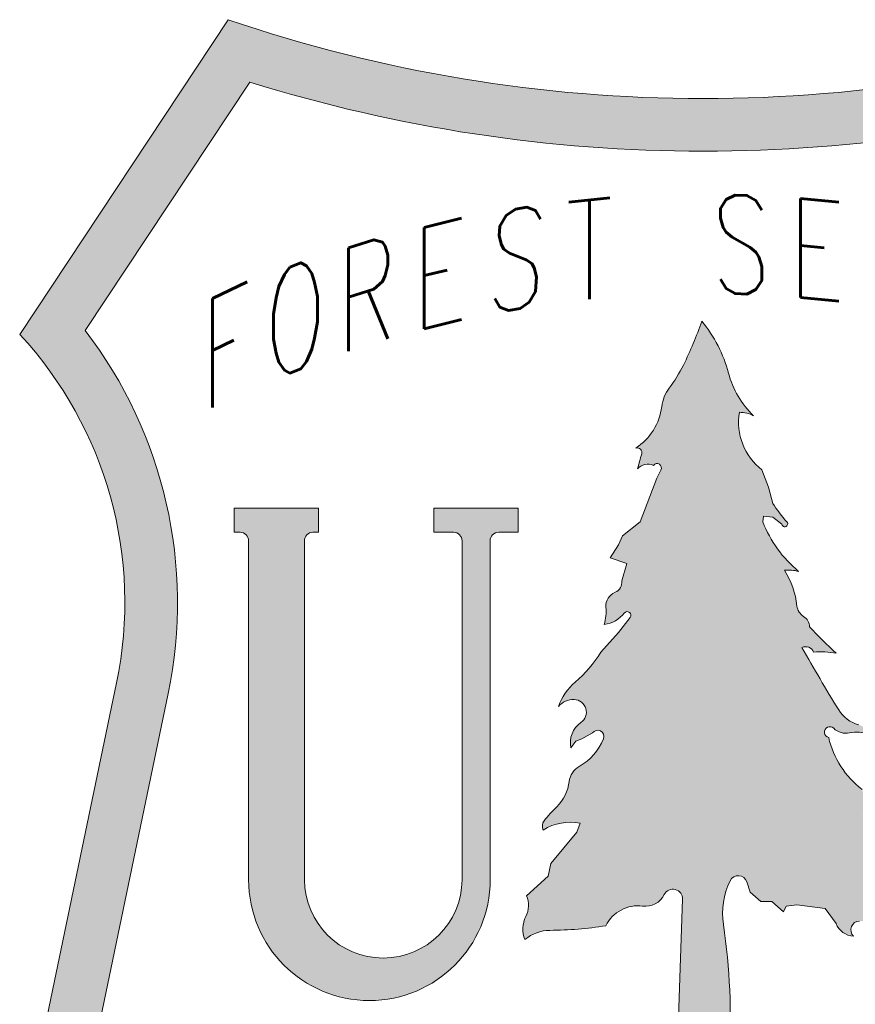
# Paper-space layout 'C6.0 DETAILS' of a CAD drawing. Header units: feet. Extents: x -24 to 101, y -3 to 30.
# Tile 27 of 29: x 39.855 to 40.542, y 28.142 to 28.952. Entities that reach past the tile are written whole.
import ezdxf
from ezdxf.enums import TextEntityAlignment as Align

# ---------------------------------------------------------------- set-up
doc = ezdxf.new("R2010")
doc.units = ezdxf.units.FT
doc.header["$MEASUREMENT"] = 0
for name, color, linetype in [('G-BRDR', 7, 'Continuous'), ('G-BRDR-STMP', 64, 'Continuous'), ('G-BRDR-TEXT-ST01', 64, 'Continuous'), ('G-TEXT-ST02', 2, 'Continuous')]:
    doc.layers.add(name, color=color, linetype=linetype)
doc.styles.add('Arial Narrow Tlblk', font='ARIALN.TTF')
doc.styles.add('SIMPLEX', font='simplex.shx')
doc.styles.get("Standard").update_dxf_attribs({"font": 'arial.ttf'})

# ---------------------------------------------------------------- blocks, each defined once
blk = doc.blocks.new('FS Shield')
at = {"layer": 'G-BRDR-STMP'}
h = blk.add_hatch(color=256, dxfattribs=at)
h.dxf.hatch_style = 1
h.paths.add_polyline_path([(0.2442756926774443, 0.3800569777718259, -0.2428140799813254), (0.2846453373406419, 0.525188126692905), (0.1978381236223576, 0.656249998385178, -0.1661027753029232), (-0.197838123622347, 0.656249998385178), (-0.2846453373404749, 0.5251881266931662, -0.2428140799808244), (-0.2442756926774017, 0.3800569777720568), (-0.2781653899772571, 0.2171509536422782, 0.4145053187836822), (-0.1789913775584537, 0.0660395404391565), (-0.04782051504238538, 0.03888805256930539, -0.2439921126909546), (0, -5.329070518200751e-15, -0.243992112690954), (0.04782051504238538, 0.03888805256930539), (0.1789913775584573, 0.06603954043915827, 0.4145053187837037), (0.2781653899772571, 0.2171509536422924)])
h.paths.add_polyline_path([(-0.2228355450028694, 0.3755967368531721, 0.2181405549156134), (-0.2573428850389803, 0.5267513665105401), (-0.1887876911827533, 0.6302562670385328, 0.1523769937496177), (0.1887876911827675, 0.6302562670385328), (0.2573428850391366, 0.5267513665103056, 0.2181405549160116), (0.2228355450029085, 0.3755967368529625), (0.2567252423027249, 0.2126907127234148, -0.4145053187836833), (0.1745524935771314, 0.0874841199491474), (0.04338163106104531, 0.06033263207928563, 0.1406607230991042), (0, 0.03754888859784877, 0.1406607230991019), (-0.04338163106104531, 0.06033263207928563), (-0.1745524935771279, 0.08748411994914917, -0.4145053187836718), (-0.2567252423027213, 0.212690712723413)], flags=16)
h.paths.add_polyline_path([(-0.1003785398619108, 0.2982689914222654), (-0.1003785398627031, 0.2982692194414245, -1), (-0.166082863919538, 0.2982689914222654), (-0.1660826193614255, 0.2981422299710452, 0.9980725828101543)], flags=0)
h.paths.add_polyline_path([(-0.07384024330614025, 0.2827027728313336, 0.2177014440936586), (-0.07349278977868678, 0.2913492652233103), (-0.06445899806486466, 0.2995153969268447), (-0.06341663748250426, 0.304799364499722), (-0.05264557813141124, 0.3177691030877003), (-0.05125576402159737, 0.3216119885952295, 0.1930101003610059), (-0.06654371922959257, 0.318729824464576, -0.2953871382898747), (-0.0661962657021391, 0.322572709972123, -0.03295128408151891), (-0.06096503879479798, 0.3284124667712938, 0.1706218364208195), (-0.05575051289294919, 0.3389804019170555, -0.2386602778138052), (-0.05157889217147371, 0.3452250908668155, 0.171127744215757), (-0.04149747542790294, 0.3567537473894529, 0.8965883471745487), (-0.04601673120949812, 0.3591555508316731), (-0.05053598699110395, 0.3567537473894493), (-0.05296943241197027, 0.3557930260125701), (-0.05505524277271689, 0.3529108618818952, -0.3037336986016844), (-0.05088362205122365, 0.363478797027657, 0.7195854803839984), (-0.05366470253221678, 0.373086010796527, 0.2304389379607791), (-0.06026976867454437, 0.3702038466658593, -0.128842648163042), (-0.05331706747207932, 0.3802914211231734, 0.0740448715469), (-0.04254038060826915, 0.3927807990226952), (-0.03524004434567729, 0.4009469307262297), (-0.03037315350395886, 0.4071916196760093, 0.9936854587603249), (-0.03280659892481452, 0.4091130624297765, -0.1890550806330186), (-0.04114984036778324, 0.4043094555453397, 0.08930933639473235), (-0.04045457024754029, 0.4115148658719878, -0.3266282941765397), (-0.03663058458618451, 0.4177595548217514, 0.3417439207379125), (-0.03386674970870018, 0.4225614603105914), (-0.03178202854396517, 0.4297668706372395), (-0.03873109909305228, 0.4321686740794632), (-0.03525656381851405, 0.4374526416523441), (-0.03351929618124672, 0.4412955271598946), (-0.02622277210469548, 0.4470598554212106), (-0.01927370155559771, 0.4653135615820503), (-0.01753643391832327, 0.4686760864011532, 0.928520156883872), (-0.02066351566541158, 0.470597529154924, 0.335140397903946), (-0.02726513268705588, 0.4691564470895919, -0.005352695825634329), (-0.02556017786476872, 0.475419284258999, 0.5915997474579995), (-0.02799362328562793, 0.4778210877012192, 0.2191756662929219), (-0.01721693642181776, 0.4951140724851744, -0.131159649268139), (-0.01408822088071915, 0.5027998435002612, 0.04800971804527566), (-0.008178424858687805, 0.5124070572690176, 0.02939380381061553), (-0.0005304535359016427, 0.5306607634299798, -0.1098472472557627), (0.01059386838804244, 0.5090445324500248, 0.1379543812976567), (0.02102292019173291, 0.4912711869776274, 0.1253092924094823), (0.01511312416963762, 0.492712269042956, 0.2750888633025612), (0.02449927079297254, 0.4686942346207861), (0.02728035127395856, 0.4614888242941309), (0.02901852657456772, 0.4547637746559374, 0.04305403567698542), (0.03492832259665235, 0.4470780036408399, -1.370274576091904), (0.03284251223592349, 0.4461172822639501), (0.02901852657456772, 0.448999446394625), (0.02519454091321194, 0.449479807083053), (0.02484690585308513, 0.4470780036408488, 0.1244584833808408), (0.03979521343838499, 0.4264224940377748, 0.09673607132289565), (0.03388541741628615, 0.4269028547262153, -0.1143279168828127), (0.03909994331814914, 0.412011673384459, 0.2354499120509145), (0.04188102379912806, 0.4076884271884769, -0.2667942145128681), (0.04431446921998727, 0.4033651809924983, 0.01605064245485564), (0.05544078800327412, 0.3923287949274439, 0.07204090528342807), (0.04605954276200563, 0.392809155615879, 0.4353377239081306), (0.04119519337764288, 0.3947305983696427, 0.01005838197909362), (0.05648314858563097, 0.368791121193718, 0.1899046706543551), (0.06482203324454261, 0.3625464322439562, -0.243249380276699), (0.06899147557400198, 0.3587035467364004, 0.1340056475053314), (0.06100004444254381, 0.359183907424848, -0.2498199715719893), (0.05439842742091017, 0.3611053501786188, 1.322278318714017), (0.0523137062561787, 0.3572624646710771, 0.1751791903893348), (0.06621184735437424, 0.3356462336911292, -0.06646666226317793), (0.06829656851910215, 0.3265193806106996, -0.7418813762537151), (0.06612794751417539, 0.3256668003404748, 0.02967598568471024), (0.07420327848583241, 0.3164318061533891, -0.09950474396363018), (0.08080489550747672, 0.306344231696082, 0.04651492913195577), (0.0710761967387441, 0.3135496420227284, 1.415545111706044), (0.07038128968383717, 0.3101871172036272), (0.07733036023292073, 0.2914530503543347, -0.4276572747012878), (0.07834585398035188, 0.2803004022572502, 0.4593327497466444), (0.07938875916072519, 0.2730949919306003, -0.5975804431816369), (0.07486950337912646, 0.2793396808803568, 0.9308720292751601), (0.07069788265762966, 0.2817414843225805), (0.06791680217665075, 0.2807807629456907), (0.06513572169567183, 0.2807807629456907, 0.6835614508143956), (0.06270227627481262, 0.2745360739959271, -0.3031456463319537), (0.05540194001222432, 0.2798200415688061), (0.05088268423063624, 0.2860647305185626), (0.03906309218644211, 0.2875058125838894), (0.03454383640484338, 0.2870254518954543), (0.03350093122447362, 0.2846236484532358), (0.02863404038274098, 0.2889468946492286), (0.02411478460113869, 0.2889468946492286), (0.01959552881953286, 0.2927897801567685), (0.01820498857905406, 0.2971130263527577, 0.6772764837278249), (0.01125228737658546, 0.2975933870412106, 0.1500912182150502), (0.008471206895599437, 0.2793396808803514, -0.05122260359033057), (0.01090465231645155, 0.2245785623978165, -0.009226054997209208), (0.01820498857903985, 0.2231374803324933, -0.1364358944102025), (0.0255053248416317, 0.2192945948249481, 0.0917572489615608), (0.03071985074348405, 0.2159320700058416, 0.542625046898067), (0.0314151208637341, 0.2164124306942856), (0.03523910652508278, 0.2140106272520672), (0.0397583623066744, 0.2106481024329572), (0.04288707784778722, 0.2111284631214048, -0.1461489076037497), (0.06026883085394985, 0.1991194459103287, -0.07939828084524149), (0.05192558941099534, 0.2015212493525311, -0.2546478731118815), (0.04288707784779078, 0.2005605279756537, 0.1823200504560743), (0.02793877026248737, 0.2010408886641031, -0.12387270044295), (-0.001262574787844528, 0.1986390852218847, 0.0636338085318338), (-0.01412507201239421, 0.1991194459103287, -0.150743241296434), (-0.02316358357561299, 0.2010408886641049, 0.01872971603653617), (-0.04054533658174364, 0.1981587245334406, -0.1668229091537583), (-0.05166965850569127, 0.1995998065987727, 0.248807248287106), (-0.06862844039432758, 0.199120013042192, -0.123464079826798), (-0.05438284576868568, 0.2053647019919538, 0.1089544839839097), (-0.04013725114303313, 0.2111290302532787, -0.1080928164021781), (-0.02832383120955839, 0.2159326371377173, 0.1028252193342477), (-0.02252560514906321, 0.2182202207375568), (-0.01234096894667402, 0.2245791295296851, 0.3028168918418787), (-0.01060370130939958, 0.2284220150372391), (-0.008518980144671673, 0.2899081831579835, 0.8073590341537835), (-0.01616295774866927, 0.2918296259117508, -0.3222279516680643), (-0.02519674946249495, 0.2870260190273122, 0.3232671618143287), (-0.0404847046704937, 0.2788598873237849, -0.03719456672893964), (-0.06376409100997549, 0.2769384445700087, 0.1743418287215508), (-0.07418769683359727, 0.2730955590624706, -0.2198037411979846)], flags=0)
h.paths.add_polyline_path([(0.2496544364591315, 0.2287819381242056), (0.2496544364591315, 0.2440163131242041), (0.1881309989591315, 0.2440163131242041), (0.1881309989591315, 0.2287819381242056)], flags=8)
h.paths.add_polyline_path([(0.2496544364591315, 0.2018509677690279), (0.2496544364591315, 0.218257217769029), (0.1881309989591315, 0.218257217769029), (0.1881309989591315, 0.2018509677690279)], flags=8)
h.paths.add_polyline_path([(0.248116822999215, 0.1721102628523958), (0.2499640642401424, 0.188412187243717), (0.1888318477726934, 0.1953393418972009), (0.186984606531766, 0.1790374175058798)], flags=8)
h.paths.add_polyline_path([(0.2279683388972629, 0.1296115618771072), (0.2372736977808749, 0.143123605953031), (0.1866035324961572, 0.17801870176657), (0.1772981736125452, 0.1645066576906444)], flags=8)
h.paths.add_polyline_path([(0.2135415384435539, 0.1155076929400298), (0.2238598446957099, 0.1250620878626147), (0.1820593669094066, 0.1702046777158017), (0.1717410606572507, 0.1606502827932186)], flags=8)
h.paths.add_polyline_path([(0.1696809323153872, 0.09565797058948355), (0.1855494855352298, 0.09982379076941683), (0.1699276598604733, 0.1593308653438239), (0.1540591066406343, 0.1551650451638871)], flags=8)
h.paths.add_polyline_path([(0.1412391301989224, 0.09025286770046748), (0.158496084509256, 0.09359771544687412), (0.1467891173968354, 0.1539970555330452), (0.1295321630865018, 0.1506522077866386)], flags=8)
h.paths.add_polyline_path([(0.122867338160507, 0.0871779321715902), (0.1132695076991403, 0.1479481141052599)], flags=8)
h.paths.add_polyline_path([(0.08757588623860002, 0.08237618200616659), (0.1038605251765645, 0.08437006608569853), (0.09638345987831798, 0.1454374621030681), (0.08009882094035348, 0.1434435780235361)], flags=8)
h.paths.add_polyline_path([(0.05969730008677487, 0.07975158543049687), (0.07720890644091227, 0.08127936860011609), (0.07186166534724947, 0.1425699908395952), (0.05435005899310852, 0.141042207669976)], flags=8)
h.paths.add_polyline_path([(0.03174284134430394, 0.0781191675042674), (0.05046728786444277, 0.07909773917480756), (0.04725634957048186, 0.1405373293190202), (0.02853190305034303, 0.13955875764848)], flags=8)
h.paths.add_polyline_path([(-0.01787109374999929, 0.07753507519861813), (0.01787109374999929, 0.07753507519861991), (0.01787109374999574, 0.1390585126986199), (-0.01787109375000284, 0.1390585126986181)], flags=8)
h.paths.add_polyline_path([(-0.03677961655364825, 0.07833846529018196), (-0.01804097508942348, 0.07768591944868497), (-0.01589980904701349, 0.1391720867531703), (-0.03463845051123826, 0.139824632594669)], flags=8)
h.paths.add_polyline_path([(-0.07662518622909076, 0.08122844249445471), (-0.06028102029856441, 0.07980251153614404), (-0.05493377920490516, 0.1410931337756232), (-0.07127794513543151, 0.1425190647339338)], flags=8)
h.paths.add_polyline_path([(-0.1038605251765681, 0.08437006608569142), (-0.08757588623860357, 0.08237618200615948), (-0.08009882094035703, 0.143443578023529), (-0.09638345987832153, 0.145437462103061)], flags=8)
h.paths.add_polyline_path([(-0.1303912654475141, 0.08836623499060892), (-0.1153434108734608, 0.0859896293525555), (-0.1057455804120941, 0.1467598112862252), (-0.1207934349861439, 0.1491364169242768)], flags=8)
h.paths.add_polyline_path([(-0.1590713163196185, 0.0937092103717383), (-0.1406638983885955, 0.0901413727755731), (-0.1289569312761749, 0.150540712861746), (-0.1473643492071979, 0.1541085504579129)], flags=8)
h.paths.add_polyline_path([(-0.1855494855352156, 0.09982379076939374), (-0.169680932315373, 0.09565797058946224), (-0.1540591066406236, 0.1551650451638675), (-0.1699276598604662, 0.1593308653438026)], flags=8)
h.paths.add_polyline_path([(-0.2185746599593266, 0.1196958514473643), (-0.2055851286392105, 0.109674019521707), (-0.1680032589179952, 0.1583847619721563), (-0.1809927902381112, 0.1684065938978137)], flags=8)
h.paths.add_polyline_path([(-0.2418168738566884, 0.1518900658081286), (-0.2326104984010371, 0.1355558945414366), (-0.1790139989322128, 0.165764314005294), (-0.1882203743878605, 0.1820984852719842)], flags=8)
h.paths.add_polyline_path([(-0.2499640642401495, 0.1884121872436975), (-0.248116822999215, 0.1721102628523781), (-0.186984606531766, 0.1790374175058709), (-0.1888318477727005, 0.195339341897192)], flags=8)
h.paths.add_polyline_path([(-0.2496544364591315, 0.2176712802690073), (-0.2496544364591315, 0.2024369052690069), (-0.1881309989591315, 0.2024369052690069), (-0.1881309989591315, 0.2176712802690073)], flags=8)
h.paths.add_polyline_path([(-0.2496544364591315, 0.2446022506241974), (-0.2496544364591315, 0.2281960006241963), (-0.1881309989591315, 0.2281960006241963), (-0.1881309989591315, 0.2446022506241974)], flags=8)
h.paths.add_polyline_path([(0.1794219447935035, 0.4898013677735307), (0.2181858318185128, 0.4821464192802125), (0.2181858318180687, 0.5503166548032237), (0.1794219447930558, 0.5579716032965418)], flags=8)
h.paths.add_polyline_path([(0.1492611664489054, 0.5027115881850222), (0.1903852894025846, 0.4951665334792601), (0.1903852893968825, 0.56133066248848), (0.1492611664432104, 0.568875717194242)], flags=8)
h.paths.add_polyline_path([(0.1292848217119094, 0.5098227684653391), (0.1508071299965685, 0.5098227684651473), (0.1508071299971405, 0.5743896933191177), (0.1292848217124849, 0.5743896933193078)], flags=8)
h.paths.add_polyline_path([(0.08843131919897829, 0.5211797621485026), (0.1307922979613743, 0.5159851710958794), (0.1307922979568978, 0.5793202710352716), (0.08843131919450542, 0.5845148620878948)], flags=8)
h.paths.add_polyline_path([(0.05882703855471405, 0.5268143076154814), (0.09849992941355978, 0.5235523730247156), (0.09849992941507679, 0.5859891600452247), (0.05882703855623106, 0.5892510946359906)], flags=8)
h.paths.add_polyline_path([(0.02819804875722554, 0.5305103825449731), (0.06649429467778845, 0.5286873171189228), (0.06649429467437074, 0.5905369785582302), (0.02819804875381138, 0.592360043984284)], flags=8)
h.paths.add_polyline_path([(-0.004017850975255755, 0.5321388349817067), (0.03563139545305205, 0.531483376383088), (0.03563139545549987, 0.593042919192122), (-0.004017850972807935, 0.5936983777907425)], flags=8)
h.paths.add_polyline_path([(-0.06717428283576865, 0.5286171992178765), (-0.02751806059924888, 0.5305805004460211), (-0.02751806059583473, 0.5924301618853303), (-0.06717428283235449, 0.5904668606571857)], flags=8)
h.paths.add_polyline_path([(-0.0888163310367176, 0.5234274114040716), (-0.0699557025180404, 0.5266893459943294), (-0.06562050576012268, 0.589875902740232), (-0.08448113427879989, 0.5866139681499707)], flags=8)
h.paths.add_polyline_path([(-0.1288001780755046, 0.5164721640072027), (-0.09042343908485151, 0.5206927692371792), (-0.09042343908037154, 0.5840278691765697), (-0.1288001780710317, 0.579807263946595)], flags=8)
h.paths.add_polyline_path([(-0.1599263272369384, 0.5069191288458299), (-0.120165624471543, 0.5127264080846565), (-0.1201656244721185, 0.577293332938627), (-0.159926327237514, 0.5714860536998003)], flags=8)
h.paths.add_polyline_path([(-0.1910209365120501, 0.4949150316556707), (-0.1486255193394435, 0.5029630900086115), (-0.1486255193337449, 0.5691272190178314), (-0.191020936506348, 0.5610791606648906)], flags=8)
h.paths.add_polyline_path([(-0.2181858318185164, 0.4821464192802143), (-0.179421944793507, 0.4898013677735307), (-0.1794219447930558, 0.5579716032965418), (-0.2181858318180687, 0.5503166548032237)], flags=8)
h = blk.add_hatch(color=256, dxfattribs=at)
h.dxf.hatch_style = 1
edge = h.paths.add_edge_path()
edge.add_arc((-0.02449110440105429, 0.02605639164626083), 0.2016529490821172, 77.77621288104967, 79.89060894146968, ccw=False)
edge.add_arc((0.014944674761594, 0.2080881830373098), 0.01539840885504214, 46.699290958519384, 77.77621288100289, ccw=False)
edge.add_arc((0.03719692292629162, 0.2317011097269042), 0.0170474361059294, 226.6992909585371, 247.6697820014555)
edge.add_arc((0.03091133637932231, 0.2163982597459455), 0.0005039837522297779, 247.6697820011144, 361.6112474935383)
edge.add_line((0.0314151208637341, 0.2164124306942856), (0.03523910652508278, 0.2140106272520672))
edge.add_line((0.03523910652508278, 0.2140106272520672), (0.03975836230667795, 0.2106481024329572))
edge.add_line((0.0397583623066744, 0.2106481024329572), (0.04288707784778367, 0.2111284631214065))
edge.add_arc((0.03147429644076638, 0.1760260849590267), 0.03691108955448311, 38.729787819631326, 71.98918268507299, ccw=False)
edge.add_arc((0.06361205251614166, 0.2264249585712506), 0.02750941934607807, 244.8609328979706, 263.0195844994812, ccw=False)
edge.add_arc((0.04652430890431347, 0.2093390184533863), 0.009502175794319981, 247.49408806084, 304.64051474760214, ccw=False)
edge.add_arc((0.03477614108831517, 0.180984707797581), 0.02118962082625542, 67.49408806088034, 108.8248032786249)
edge.add_arc((0.008565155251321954, 0.2578698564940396), 0.06004055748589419, 260.5791563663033, 288.82480327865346, ccw=False)
edge.add_arc((-0.009573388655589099, 0.1485506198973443), 0.05077326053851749, 80.57915636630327, 95.14331417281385)
edge.add_arc((-0.01553012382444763, 0.2147294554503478), 0.01567311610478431, 240.8536798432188, 275.1433141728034, ccw=False)
edge.add_arc((0.00660251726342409, -0.03232649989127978), 0.2352580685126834, 97.26884923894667, 101.5608821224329)
edge.add_arc((-0.04400800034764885, 0.21508617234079), 0.01727797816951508, 243.67675382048, 281.56088212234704, ccw=False)
edge.add_arc((-0.05969679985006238, 0.1833746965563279), 0.01810218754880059, 63.67675382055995, 119.5643769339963)
edge.add_arc((-0.0490536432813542, 0.1738364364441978), 0.03197548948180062, 99.59398506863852, 127.74739371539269, ccw=False)
edge.add_arc((-0.06032949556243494, 0.2405458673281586), 0.03568020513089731, 279.5939850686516, 304.4664022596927)
edge.add_arc((-0.02325043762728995, 0.1865276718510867), 0.02983942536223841, 99.78916599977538, 124.4664022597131, ccw=False)
edge.add_arc((-0.03092773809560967, 0.2310246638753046), 0.01531501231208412, 279.7891659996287, 300.6858114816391)
edge.add_line((-0.02311202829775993, 0.2178540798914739), (-0.01234096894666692, 0.2245791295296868))
edge.add_arc((-0.01435402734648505, 0.2278033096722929), 0.003801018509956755, 301.9791254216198, 369.3679211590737)
edge.add_line((-0.01060370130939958, 0.2284220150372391), (-0.008518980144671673, 0.2899081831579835))
edge.add_arc((-0.01254812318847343, 0.2900447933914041), 0.004031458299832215, 358.0581000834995, 513.7220419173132)
edge.add_arc((-0.02401975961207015, 0.295708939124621), 0.008762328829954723, 262.28047605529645, 333.72204191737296, ccw=False)
edge.add_arc((-0.02718537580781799, 0.2723554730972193), 0.01480471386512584, 82.28047605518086, 153.9377426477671)
edge.add_arc((-0.06502133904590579, 0.4341530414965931), 0.157219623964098, 270.4581856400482, 278.97862470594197, ccw=False)
edge.add_arc((-0.06363282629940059, 0.2605242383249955), 0.01641473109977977, 90.45818564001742, 130.0167918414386)
edge.add_arc((-0.0636148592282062, 0.2775230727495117), 0.01146245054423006, 153.1353645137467, 202.7221341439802, ccw=False)
edge.add_arc((-0.08312522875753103, 0.2874061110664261), 0.01040828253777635, 333.1353645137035, 382.2623263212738)
edge.add_line((-0.07349278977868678, 0.2913492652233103), (-0.06445899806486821, 0.2995153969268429))
edge.add_line((-0.06445899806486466, 0.2995153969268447), (-0.06341663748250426, 0.3047993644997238))
edge.add_line((-0.06341663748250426, 0.304799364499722), (-0.05264557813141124, 0.3177691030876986))
edge.add_line((-0.05264557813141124, 0.3177691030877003), (-0.05125576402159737, 0.3216119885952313))
edge.add_arc((-0.05530563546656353, 0.3011065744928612), 0.02090151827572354, 78.82772347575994, 122.525050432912)
edge.add_arc((-0.06340136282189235, 0.320382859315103), 0.003550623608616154, 141.9207385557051, 207.7465892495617, ccw=False)
edge.add_arc((-0.01932277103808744, 0.2858465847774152), 0.05954773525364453, 134.3715919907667, 141.9207385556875, ccw=False)
edge.add_arc((-0.07339143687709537, 0.3411144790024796), 0.0177695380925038, 314.3715919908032, 353.1022704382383)
edge.add_arc((-0.04749589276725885, 0.3379818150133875), 0.008314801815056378, 119.40974476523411, 173.1022704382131, ccw=False)
edge.add_arc((-0.06288714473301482, 0.3652860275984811), 0.02302862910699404, 299.4097447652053, 338.2530793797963)
edge.add_arc((-0.04388845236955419, 0.3577075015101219), 0.002574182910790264, 338.2530793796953, 505.7692106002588)
edge.add_line((-0.04601673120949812, 0.3591555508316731), (-0.0505359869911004, 0.3567537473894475))
edge.add_line((-0.05053598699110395, 0.3567537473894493), (-0.05296943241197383, 0.3557930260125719))
edge.add_line((-0.05296943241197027, 0.3557930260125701), (-0.05505524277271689, 0.3529108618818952))
edge.add_arc((-0.04507353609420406, 0.3550779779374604), 0.01021424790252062, 124.66810080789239, 192.249315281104, ccw=False)
edge.add_arc((-0.05388361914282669, 0.367816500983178), 0.005274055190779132, 304.6681008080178, 447.62107107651)
edge.add_arc((-0.05400645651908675, 0.3648597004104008), 0.008233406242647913, 87.62107107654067, 139.5276629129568)
edge.add_arc((-0.03754490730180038, 0.3619809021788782), 0.0241668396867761, 130.7406741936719, 160.1074468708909, ccw=False)
edge.add_arc((-0.08986580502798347, 0.4227222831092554), 0.05600168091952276, 310.7406741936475, 327.6795971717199)
edge.add_line((-0.04254038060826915, 0.3927807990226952), (-0.03524004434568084, 0.4009469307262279))
edge.add_line((-0.03524004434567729, 0.4009469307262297), (-0.03037315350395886, 0.4071916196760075))
edge.add_arc((-0.03159596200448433, 0.4081446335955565), 0.001550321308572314, 322.0684032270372, 501.3425207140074)
edge.add_arc((-0.04310330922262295, 0.4173497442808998), 0.01318579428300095, 278.5197026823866, 321.3425207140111, ccw=False)
edge.add_arc((-0.06081114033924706, 0.4098428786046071), 0.02042511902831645, 344.2814181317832, 364.6954501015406)
edge.add_arc((-0.0342728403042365, 0.4120226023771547), 0.006202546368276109, 112.3414390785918, 184.6954501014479, ccw=False)
edge.add_arc((-0.03835120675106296, 0.4219462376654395), 0.004526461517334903, 292.3414390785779, 367.811643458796)
edge.add_line((-0.03386674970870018, 0.4225614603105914), (-0.03178202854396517, 0.4297668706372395))
edge.add_line((-0.03178202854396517, 0.4297668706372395), (-0.03873109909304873, 0.432168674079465))
edge.add_line((-0.03873109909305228, 0.4321686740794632), (-0.03525656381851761, 0.4374526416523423))
edge.add_line((-0.03525656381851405, 0.4374526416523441), (-0.03351929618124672, 0.4412955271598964))
edge.add_line((-0.03351929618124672, 0.4412955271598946), (-0.02622277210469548, 0.4470598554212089))
edge.add_line((-0.02622277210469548, 0.4470598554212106), (-0.01927370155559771, 0.4653135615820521))
edge.add_line((-0.01927370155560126, 0.4653135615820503), (-0.01753643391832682, 0.4686760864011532))
edge.add_arc((-0.01917129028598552, 0.4695207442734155), 0.001840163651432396, 332.6766043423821, 504.1859086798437)
edge.add_arc((-0.0230100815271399, 0.4655055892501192), 0.005606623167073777, 65.2578939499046, 139.3702207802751)
edge.add_arc((0.2660875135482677, 0.3926594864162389), 0.3031625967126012, 164.1578428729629, 165.3845786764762, ccw=False)
edge.add_arc((-0.02743663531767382, 0.4759517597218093), 0.001950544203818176, 344.1578428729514, 466.5920361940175)
edge.add_arc((-0.04138275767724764, 0.4981693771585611), 0.02435819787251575, 303.3448376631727, 352.7942790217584)
edge.add_arc((-0.001254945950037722, 0.4930959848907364), 0.01608905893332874, 142.9053142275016, 172.7942790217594, ccw=False)
edge.add_arc((-0.06104545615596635, 0.5383064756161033), 0.05887022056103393, 322.9053142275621, 333.8998890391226)
edge.add_arc((-0.1594716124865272, 0.5865251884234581), 0.1684729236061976, 333.8998890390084, 340.6345135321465)
edge.add_arc((-0.04357078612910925, 0.4948404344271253), 0.05599612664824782, 14.6943258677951, 39.768929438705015, ccw=False)
edge.add_arc((0.0474041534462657, 0.5186976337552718), 0.0380549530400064, 194.6943258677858, 226.1128298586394)
edge.add_arc((0.01523811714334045, 0.4803864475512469), 0.01232645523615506, 62.01114499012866, 90.58100179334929)
edge.add_arc((0.03998194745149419, 0.4885878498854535), 0.02520851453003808, 170.5833793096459, 232.1073179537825)
edge.add_line((0.02449927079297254, 0.4686942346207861), (0.02728035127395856, 0.4614888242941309))
edge.add_line((0.02728035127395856, 0.4614888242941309), (0.02901852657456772, 0.4547637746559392))
edge.add_arc((0.07651933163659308, 0.4851734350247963), 0.05640100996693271, 212.6270679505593, 222.4882360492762)
edge.add_arc((0.03403925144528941, 0.4462636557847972), 0.001205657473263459, -173.0267716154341, 42.48823604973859, ccw=False)
edge.add_line((0.03284251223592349, 0.4461172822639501), (0.02901852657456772, 0.448999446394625))
edge.add_line((0.02901852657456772, 0.448999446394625), (0.02519454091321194, 0.449479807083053))
edge.add_line((0.02519454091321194, 0.449479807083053), (0.02484690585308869, 0.4470780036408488))
edge.add_arc((0.0731691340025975, 0.4663118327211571), 0.05200940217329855, 201.7041751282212, 230.0820352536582)
edge.add_arc((0.03561051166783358, 0.4115326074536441), 0.01546675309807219, 74.30234156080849, 96.40384622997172)
edge.add_arc((0.004355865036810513, 0.4082037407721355), 0.03495212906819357, 6.254623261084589, 32.343377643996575, ccw=False)
edge.add_arc((0.04482641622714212, 0.4126392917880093), 0.005760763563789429, 186.2546232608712, 239.2505341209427)
edge.add_arc((0.0393349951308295, 0.4034088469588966), 0.004979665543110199, -0.5024248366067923, 59.25053412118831, ccw=False)
edge.add_arc((0.2217327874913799, 0.5711025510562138), 0.2441579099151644, 223.3933856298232, 227.0716060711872)
edge.add_arc((0.04909184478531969, 0.3601826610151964), 0.03276710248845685, 78.8277234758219, 95.30980871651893)
edge.add_arc((0.04273306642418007, 0.391505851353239), 0.003572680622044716, 21.39510904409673, 115.4963468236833)
edge.add_arc((0.6934968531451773, 0.7617028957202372), 0.7484424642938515, 209.3612640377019, 211.6663976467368)
edge.add_arc((0.0685769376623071, 0.3762506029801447), 0.01420927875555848, 211.6663976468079, 254.6771789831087)
edge.add_arc((0.06319091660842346, 0.3565933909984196), 0.006172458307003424, 19.9906225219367, 74.67717898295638, ccw=False)
edge.add_arc((0.06411569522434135, 0.3443026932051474), 0.01520387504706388, 71.29514413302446, 101.8250959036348)
edge.add_arc((0.05950205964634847, 0.3663386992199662), 0.007309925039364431, 225.7189561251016, 281.82509590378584, ccw=False)
edge.add_arc((0.05281229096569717, 0.3594788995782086), 0.002271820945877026, 45.71895612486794, 257.3224004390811)
edge.add_arc((0.08916484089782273, 0.3656798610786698), 0.03780024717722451, 192.8665493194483, 232.6113772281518)
edge.add_arc((0.03307717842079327, 0.3232762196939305), 0.0353683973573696, 5.261217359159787, 20.471881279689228, ccw=False)
edge.add_arc((0.06708428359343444, 0.3264077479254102), 0.001217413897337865, -135.77700525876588, 5.261217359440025, ccw=False)
edge.add_arc((0.1478956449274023, 0.3890185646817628), 0.1034379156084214, 217.8435303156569, 224.5669548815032)
edge.add_arc((0.05241057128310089, 0.2949660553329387), 0.03058922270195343, 21.836968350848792, 44.56695488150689, ccw=False)
edge.add_arc((0.0372980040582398, 0.2577720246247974), 0.0652081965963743, 48.14869488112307, 58.80145289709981)
edge.add_arc((0.07013264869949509, 0.3119915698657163), 0.00182150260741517, 58.8014528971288, 277.8455532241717)
edge.add_line((0.07038128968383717, 0.3101871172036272), (0.07733036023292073, 0.2914530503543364))
edge.add_arc((0.0725108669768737, 0.2853916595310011), 0.007743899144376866, -41.10598629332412, 51.51131851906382, ccw=False)
edge.add_arc((0.08196155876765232, 0.2771455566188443), 0.004798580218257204, 138.8940137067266, 237.5774873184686)
edge.add_arc((0.07880869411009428, 0.2774328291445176), 0.00437644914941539, 154.1696779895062, 277.6165323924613, ccw=False)
edge.add_arc((0.07269759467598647, 0.2803910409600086), 0.00241299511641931, 334.1696779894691, 505.9680986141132)
edge.add_line((0.07069788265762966, 0.2817414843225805), (0.06791680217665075, 0.2807807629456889))
edge.add_line((0.06791680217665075, 0.2807807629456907), (0.06513572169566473, 0.2807807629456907))
edge.add_arc((0.06513572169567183, 0.2771842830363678), 0.003596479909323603, 90.00000000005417, 227.4200249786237)
edge.add_arc((0.06300926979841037, 0.2826452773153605), 0.008115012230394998, 200.3741591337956, 267.83196489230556, ccw=False)
edge.add_line((0.05540194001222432, 0.2798200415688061), (0.05088268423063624, 0.2860647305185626))
edge.add_line((0.05088268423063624, 0.2860647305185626), (0.03906309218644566, 0.2875058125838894))
edge.add_line((0.03906309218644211, 0.2875058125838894), (0.03454383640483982, 0.2870254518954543))
edge.add_line((0.03454383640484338, 0.2870254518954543), (0.03350093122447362, 0.2846236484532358))
edge.add_line((0.03350093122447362, 0.2846236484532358), (0.02863404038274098, 0.2889468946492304))
edge.add_line((0.02863404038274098, 0.2889468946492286), (0.02411478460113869, 0.2889468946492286))
edge.add_line((0.02411478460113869, 0.2889468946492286), (0.01959552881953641, 0.2927897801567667))
edge.add_line((0.01959552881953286, 0.2927897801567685), (0.01820498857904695, 0.2971130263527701))
edge.add_arc((0.01463265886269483, 0.2959640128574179), 0.003752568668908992, 17.83000395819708, 154.2654501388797)
edge.add_arc((0.03958117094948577, 0.2839385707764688), 0.03144804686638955, 154.2654501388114, 188.408957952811)
edge.add_arc((-0.2568810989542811, 0.2401134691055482), 0.2682359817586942, -3.3201471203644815, 8.408957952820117, ccw=False)
edge = h.paths.add_edge_path()
edge.add_line((0.09913559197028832, 0.2995490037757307), (0.109723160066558, 0.2995620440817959))
edge.add_arc((0.1499338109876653, 0.2996184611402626), 0.04021069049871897, 180.0803880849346, 262.8911985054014)
edge.add_arc((0.150901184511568, 0.2960737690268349), 0.03683952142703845, 260.7154501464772, 309.9663541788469)
edge.add_arc((0.1416031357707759, 0.298770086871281), 0.04520155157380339, 316.8202751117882, 365.323968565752)
edge.add_arc((0.151544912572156, 0.2991779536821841), 0.03526859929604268, 6.162856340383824, 56.92704155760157)
edge.add_arc((83.82049880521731, 94.2911689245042), 125.8022777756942, 228.2847609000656, 228.323045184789, ccw=False)
edge.add_arc((0.1248326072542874, 0.4077157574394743), 0.0285422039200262, 190.2628194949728, 233.9243171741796, ccw=False)
edge.add_arc((0.1381848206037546, 0.4094892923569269), 0.04200155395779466, 112.07185664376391, 189.3983071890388, ccw=False)
edge.add_arc((0.1439812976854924, 0.3925655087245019), 0.05987133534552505, 59.582721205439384, 111.12654286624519, ccw=False)
edge.add_line((0.1742937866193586, 0.4441962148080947), (0.1742937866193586, 0.4524375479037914))
edge.add_line((0.1742937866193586, 0.4524375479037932), (0.188776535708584, 0.4524375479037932))
edge.add_line((0.1887765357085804, 0.4524375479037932), (0.1887765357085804, 0.4091336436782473))
edge.add_line((0.1887765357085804, 0.4091336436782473), (0.1784782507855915, 0.4091336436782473))
edge.add_arc((0.1491734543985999, 0.4102637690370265), 0.02932657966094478, 357.7915102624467, 404.669272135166)
edge.add_arc((0.1491126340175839, 0.3997411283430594), 0.03751273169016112, 56.10983502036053, 120.0065282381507)
edge.add_arc((0.1420495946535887, 0.41476430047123), 0.02101738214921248, 123.8168978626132, 228.8510029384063)
edge.add_arc((9.211064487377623, 10.43200113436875), 13.53367727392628, 227.8457302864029, 228.2378254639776)
edge.add_arc((0.1559141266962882, 0.3030972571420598), 0.05334890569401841, 12.845123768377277, 39.47936349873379, ccw=False)
edge.add_arc((0.1457928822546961, 0.307520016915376), 0.06257862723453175, -54.77697626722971, 6.82583694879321, ccw=False)
edge.add_arc((0.1518233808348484, 0.303524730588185), 0.05589820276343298, 221.1352551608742, 302.5344096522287, ccw=False)
edge.add_line((0.109723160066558, 0.2667527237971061), (0.109723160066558, 0.247710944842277))
edge.add_line((0.109723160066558, 0.247710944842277), (0.09913559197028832, 0.247710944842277))
edge.add_line((0.09913559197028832, 0.247710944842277), (0.09913559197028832, 0.2995490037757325))
edge = h.paths.add_edge_path()
edge.add_line((-0.1120969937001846, 0.4527890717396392), (-0.1120969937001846, 0.4427529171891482))
edge.add_line((-0.1120969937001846, 0.4427529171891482), (-0.1039238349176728, 0.4427529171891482))
edge.add_arc((-0.1039238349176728, 0.4392086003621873), 0.003544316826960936, 9.094947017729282e-13, 89.99999999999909, ccw=False)
edge.add_line((-0.1003795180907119, 0.4392086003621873), (-0.1003795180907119, 0.298015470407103))
edge.add_arc((-0.1332307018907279, 0.2982689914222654), 0.03285216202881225, 180.4421574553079, 359.55784254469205, ccw=False)
edge.add_line((-0.1660818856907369, 0.2980154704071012), (-0.1660818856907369, 0.4392086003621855))
edge.add_arc((-0.1625375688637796, 0.4392086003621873), 0.003544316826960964, 90.00000000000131, 179.9999999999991, ccw=False)
edge.add_line((-0.1625375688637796, 0.4427529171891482), (-0.1601246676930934, 0.4427529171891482))
edge.add_line((-0.1601246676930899, 0.4427529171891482), (-0.1601246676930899, 0.4527890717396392))
edge.add_line((-0.1601246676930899, 0.4527890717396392), (-0.1952527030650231, 0.4527890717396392))
edge.add_line((-0.1952527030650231, 0.4527890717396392), (-0.1952527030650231, 0.4427529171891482))
edge.add_line((-0.1952527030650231, 0.4427529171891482), (-0.192839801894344, 0.4427529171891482))
edge.add_arc((-0.1928398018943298, 0.4392086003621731), 0.003544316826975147, 2.3072743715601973e-10, 90.0000000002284, ccw=False)
edge.add_line((-0.1892954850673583, 0.4392086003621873), (-0.1892954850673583, 0.298015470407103))
edge.add_arc((-0.1389909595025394, 0.2980154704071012), 0.05030452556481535, 180, 360)
edge.add_line((-0.08868643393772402, 0.2980154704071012), (-0.08868643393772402, 0.4392086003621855))
edge.add_arc((-0.08514211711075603, 0.4392086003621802), 0.003544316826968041, 89.99999999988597, 179.9999999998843, ccw=False)
edge.add_line((-0.08514211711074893, 0.4427529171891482), (-0.07696895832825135, 0.4427529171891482))
edge.add_line((-0.07696895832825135, 0.4427529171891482), (-0.07696895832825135, 0.4527890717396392))
edge.add_line((-0.07696895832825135, 0.4527890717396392), (-0.1120969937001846, 0.4527890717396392))
h.paths.add_polyline_path([(0.2496544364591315, 0.2287819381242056), (0.2496544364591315, 0.2440163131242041), (0.1881309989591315, 0.2440163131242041), (0.1881309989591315, 0.2287819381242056)], flags=9)
h.paths.add_polyline_path([(0.2496544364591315, 0.2018509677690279), (0.2496544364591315, 0.218257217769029), (0.1881309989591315, 0.218257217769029), (0.1881309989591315, 0.2018509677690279)], flags=9)
h.paths.add_polyline_path([(0.248116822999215, 0.1721102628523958), (0.2499640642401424, 0.188412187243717), (0.1888318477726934, 0.1953393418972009), (0.186984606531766, 0.1790374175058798)], flags=9)
h.paths.add_polyline_path([(0.2279683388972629, 0.1296115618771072), (0.2372736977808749, 0.143123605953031), (0.1866035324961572, 0.17801870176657), (0.1772981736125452, 0.1645066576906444)], flags=9)
h.paths.add_polyline_path([(0.2135415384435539, 0.1155076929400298), (0.2238598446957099, 0.1250620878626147), (0.1820593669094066, 0.1702046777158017), (0.1717410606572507, 0.1606502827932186)], flags=9)
h.paths.add_polyline_path([(0.1696809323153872, 0.09565797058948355), (0.1855494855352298, 0.09982379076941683), (0.1699276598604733, 0.1593308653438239), (0.1540591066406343, 0.1551650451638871)], flags=9)
h.paths.add_polyline_path([(0.1412391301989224, 0.09025286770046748), (0.158496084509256, 0.09359771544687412), (0.1467891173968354, 0.1539970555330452), (0.1295321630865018, 0.1506522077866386)], flags=9)
h.paths.add_polyline_path([(0.122867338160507, 0.0871779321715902), (0.1132695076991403, 0.1479481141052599)], flags=9)
h.paths.add_polyline_path([(0.08757588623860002, 0.08237618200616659), (0.1038605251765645, 0.08437006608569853), (0.09638345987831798, 0.1454374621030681), (0.08009882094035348, 0.1434435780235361)], flags=9)
h.paths.add_polyline_path([(0.05969730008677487, 0.07975158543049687), (0.07720890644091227, 0.08127936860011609), (0.07186166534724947, 0.1425699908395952), (0.05435005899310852, 0.141042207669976)], flags=9)
h.paths.add_polyline_path([(0.03174284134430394, 0.0781191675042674), (0.05046728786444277, 0.07909773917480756), (0.04725634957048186, 0.1405373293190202), (0.02853190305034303, 0.13955875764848)], flags=9)
h.paths.add_polyline_path([(-0.01787109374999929, 0.07753507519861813), (0.01787109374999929, 0.07753507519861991), (0.01787109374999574, 0.1390585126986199), (-0.01787109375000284, 0.1390585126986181)], flags=9)
h.paths.add_polyline_path([(-0.03677961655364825, 0.07833846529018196), (-0.01804097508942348, 0.07768591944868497), (-0.01589980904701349, 0.1391720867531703), (-0.03463845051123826, 0.139824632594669)], flags=9)
h.paths.add_polyline_path([(-0.07662518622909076, 0.08122844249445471), (-0.06028102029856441, 0.07980251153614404), (-0.05493377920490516, 0.1410931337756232), (-0.07127794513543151, 0.1425190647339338)], flags=9)
h.paths.add_polyline_path([(-0.1038605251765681, 0.08437006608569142), (-0.08757588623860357, 0.08237618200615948), (-0.08009882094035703, 0.143443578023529), (-0.09638345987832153, 0.145437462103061)], flags=9)
h.paths.add_polyline_path([(-0.1303912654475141, 0.08836623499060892), (-0.1153434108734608, 0.0859896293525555), (-0.1057455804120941, 0.1467598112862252), (-0.1207934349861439, 0.1491364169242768)], flags=9)
h.paths.add_polyline_path([(-0.1590713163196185, 0.0937092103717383), (-0.1406638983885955, 0.0901413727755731), (-0.1289569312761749, 0.150540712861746), (-0.1473643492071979, 0.1541085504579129)], flags=9)
h.paths.add_polyline_path([(-0.1855494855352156, 0.09982379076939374), (-0.169680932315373, 0.09565797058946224), (-0.1540591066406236, 0.1551650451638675), (-0.1699276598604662, 0.1593308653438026)], flags=9)
h.paths.add_polyline_path([(-0.2185746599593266, 0.1196958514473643), (-0.2055851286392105, 0.109674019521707), (-0.1680032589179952, 0.1583847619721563), (-0.1809927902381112, 0.1684065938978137)], flags=9)
h.paths.add_polyline_path([(-0.2418168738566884, 0.1518900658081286), (-0.2326104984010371, 0.1355558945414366), (-0.1790139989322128, 0.165764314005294), (-0.1882203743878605, 0.1820984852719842)], flags=9)
h.paths.add_polyline_path([(-0.2499640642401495, 0.1884121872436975), (-0.248116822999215, 0.1721102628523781), (-0.186984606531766, 0.1790374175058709), (-0.1888318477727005, 0.195339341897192)], flags=9)
h.paths.add_polyline_path([(-0.2496544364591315, 0.2176712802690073), (-0.2496544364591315, 0.2024369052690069), (-0.1881309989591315, 0.2024369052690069), (-0.1881309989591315, 0.2176712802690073)], flags=9)
h.paths.add_polyline_path([(-0.2496544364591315, 0.2446022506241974), (-0.2496544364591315, 0.2281960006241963), (-0.1881309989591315, 0.2281960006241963), (-0.1881309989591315, 0.2446022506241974)], flags=9)
h.paths.add_polyline_path([(0.1794219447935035, 0.4898013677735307), (0.2181858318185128, 0.4821464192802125), (0.2181858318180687, 0.5503166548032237), (0.1794219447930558, 0.5579716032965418)], flags=9)
h.paths.add_polyline_path([(0.1492611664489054, 0.5027115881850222), (0.1903852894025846, 0.4951665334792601), (0.1903852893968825, 0.56133066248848), (0.1492611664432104, 0.568875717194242)], flags=9)
h.paths.add_polyline_path([(0.1292848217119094, 0.5098227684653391), (0.1508071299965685, 0.5098227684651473), (0.1508071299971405, 0.5743896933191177), (0.1292848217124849, 0.5743896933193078)], flags=9)
h.paths.add_polyline_path([(0.08843131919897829, 0.5211797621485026), (0.1307922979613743, 0.5159851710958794), (0.1307922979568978, 0.5793202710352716), (0.08843131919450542, 0.5845148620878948)], flags=9)
h.paths.add_polyline_path([(0.05882703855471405, 0.5268143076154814), (0.09849992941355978, 0.5235523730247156), (0.09849992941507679, 0.5859891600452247), (0.05882703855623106, 0.5892510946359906)], flags=9)
h.paths.add_polyline_path([(0.02819804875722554, 0.5305103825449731), (0.06649429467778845, 0.5286873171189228), (0.06649429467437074, 0.5905369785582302), (0.02819804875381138, 0.592360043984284)], flags=9)
h.paths.add_polyline_path([(-0.004017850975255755, 0.5321388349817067), (0.03563139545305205, 0.531483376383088), (0.03563139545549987, 0.593042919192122), (-0.004017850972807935, 0.5936983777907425)], flags=9)
h.paths.add_polyline_path([(-0.06717428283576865, 0.5286171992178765), (-0.02751806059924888, 0.5305805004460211), (-0.02751806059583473, 0.5924301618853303), (-0.06717428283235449, 0.5904668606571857)], flags=9)
h.paths.add_polyline_path([(-0.0888163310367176, 0.5234274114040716), (-0.0699557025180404, 0.5266893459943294), (-0.06562050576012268, 0.589875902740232), (-0.08448113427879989, 0.5866139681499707)], flags=9)
h.paths.add_polyline_path([(-0.1288001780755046, 0.5164721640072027), (-0.09042343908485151, 0.5206927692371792), (-0.09042343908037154, 0.5840278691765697), (-0.1288001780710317, 0.579807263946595)], flags=9)
h.paths.add_polyline_path([(-0.1599263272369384, 0.5069191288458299), (-0.120165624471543, 0.5127264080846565), (-0.1201656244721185, 0.577293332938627), (-0.159926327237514, 0.5714860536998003)], flags=9)
h.paths.add_polyline_path([(-0.1910209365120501, 0.4949150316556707), (-0.1486255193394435, 0.5029630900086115), (-0.1486255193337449, 0.5691272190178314), (-0.191020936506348, 0.5610791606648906)], flags=9)
h.paths.add_polyline_path([(-0.2181858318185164, 0.4821464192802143), (-0.179421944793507, 0.4898013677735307), (-0.1794219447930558, 0.5579716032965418), (-0.2181858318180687, 0.5503166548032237)], flags=9)
at = {"layer": 'G-BRDR-STMP', "lineweight": 20}
for points in [[(-0.04782051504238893, 0.03888805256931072), (-0.1789913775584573, 0.06603954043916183, -0.4145053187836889), (-0.2781653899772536, 0.2171509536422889), (-0.2442756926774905, 0.3800569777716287, 0.2428140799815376), (-0.2846453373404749, 0.5251881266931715), (-0.197838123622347, 0.6562499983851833, 0.1661027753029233), (0.1978381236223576, 0.6562499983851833), (0.2846453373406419, 0.5251881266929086, 0.2428140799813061), (0.2442756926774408, 0.3800569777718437), (0.2781653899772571, 0.2171509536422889, -0.4145053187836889), (0.1789913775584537, 0.06603954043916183), (0.04782051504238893, 0.03888805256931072, 0.2439921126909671), (0, -1.77635683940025e-15, 0.2439921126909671)], [(-0.04338163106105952, 0.06033263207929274), (-0.1745524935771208, 0.08748411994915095, -0.414505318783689), (-0.2567252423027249, 0.212690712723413), (-0.2228355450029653, 0.3755967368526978, 0.218140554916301), (-0.2573428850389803, 0.5267513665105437), (-0.1887876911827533, 0.6302562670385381, 0.1523769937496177), (0.1887876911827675, 0.6302562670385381), (0.2573428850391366, 0.526751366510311, 0.2181405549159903), (0.2228355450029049, 0.375596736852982), (0.2567252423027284, 0.212690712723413, -0.4145053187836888), (0.1745524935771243, 0.08748411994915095), (0.04338163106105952, 0.06033263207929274, 0.1406607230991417), (0, 0.0375488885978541, 0.1406607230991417)]]:
    blk.add_lwpolyline(points, format="xyb", close=True, dxfattribs=at)
at = {"layer": 'G-BRDR-STMP', "lineweight": 13}
for points in [[(-0.01060370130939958, 0.2284220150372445), (-0.008518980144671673, 0.2899081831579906, 0.8073590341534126), (-0.01616295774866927, 0.2918296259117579, -0.322227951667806), (-0.02519674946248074, 0.287026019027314, 0.3232671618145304), (-0.0404847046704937, 0.2788598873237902, -0.03719456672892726), (-0.06376409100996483, 0.2769384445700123, 0.1743418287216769), (-0.07418769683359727, 0.273095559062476, -0.2198037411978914), (-0.0738402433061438, 0.2827027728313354, 0.2177014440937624), (-0.07349278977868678, 0.2913492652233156), (-0.06445899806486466, 0.29951539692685), (-0.06341663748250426, 0.3047993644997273), (-0.05264557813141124, 0.3177691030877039), (-0.05125576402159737, 0.3216119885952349, 0.1930101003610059), (-0.06654371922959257, 0.3187298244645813, -0.2953871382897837), (-0.0661962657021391, 0.3225727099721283, -0.03295128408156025), (-0.06096503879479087, 0.3284124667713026, 0.1706218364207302), (-0.05575051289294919, 0.3389804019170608, -0.2386602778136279), (-0.05157889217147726, 0.3452250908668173, 0.1711277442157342), (-0.04149747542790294, 0.3567537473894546, 0.8965883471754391), (-0.04601673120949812, 0.3591555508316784), (-0.05053598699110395, 0.3567537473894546), (-0.05296943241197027, 0.3557930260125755), (-0.05505524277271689, 0.3529108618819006, -0.3037336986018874), (-0.05088362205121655, 0.3634787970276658, 0.719585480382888), (-0.05366470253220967, 0.3730860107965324, 0.2304389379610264), (-0.06026976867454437, 0.3702038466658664, -0.1288426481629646), (-0.05331706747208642, 0.3802914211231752, 0.07404487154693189), (-0.04254038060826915, 0.3927807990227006), (-0.03524004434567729, 0.400946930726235), (-0.03037315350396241, 0.4071916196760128, 0.9936854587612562), (-0.03280659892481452, 0.4091130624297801, -0.1890550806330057), (-0.04114984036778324, 0.404309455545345, 0.08930933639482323), (-0.04045457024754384, 0.4115148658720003, -0.3266282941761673), (-0.03663058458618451, 0.4177595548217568, 0.3417439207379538), (-0.03386674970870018, 0.4225614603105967), (-0.03178202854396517, 0.4297668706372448), (-0.03873109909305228, 0.4321686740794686), (-0.03525656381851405, 0.4374526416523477), (-0.03351929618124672, 0.4412955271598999), (-0.02622277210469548, 0.447059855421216), (-0.01927370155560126, 0.4653135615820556), (-0.01753643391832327, 0.4686760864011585, 0.9285201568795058), (-0.02066351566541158, 0.4705975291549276, 0.3351403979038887), (-0.02726513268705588, 0.4691564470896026, -0.005352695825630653), (-0.02556017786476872, 0.4754192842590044, 0.5915997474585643), (-0.02799362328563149, 0.477821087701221, 0.2191756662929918), (-0.01721693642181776, 0.4951140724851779, -0.1311596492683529), (-0.01408822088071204, 0.5027998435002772, 0.04800971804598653), (-0.008178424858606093, 0.5124070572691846, 0.02939380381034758), (-0.0005304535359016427, 0.5306607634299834, -0.109847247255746), (0.01059386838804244, 0.5090445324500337, 0.1379543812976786), (0.02102292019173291, 0.4912711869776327, 0.1253092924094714), (0.01511312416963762, 0.4927122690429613, 0.275088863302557), (0.02449927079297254, 0.4686942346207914), (0.02728035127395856, 0.4614888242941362), (0.02901852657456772, 0.4547637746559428, 0.0430540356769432), (0.03492832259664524, 0.4470780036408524, -1.3702745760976), (0.03284251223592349, 0.4461172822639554), (0.02901852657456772, 0.4489994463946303), (0.02519454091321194, 0.4494798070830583), (0.02484690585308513, 0.4470780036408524, 0.1244584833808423), (0.03979521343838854, 0.4264224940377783, 0.09673607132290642), (0.03388541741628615, 0.4269028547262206, -0.1143279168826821), (0.03909994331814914, 0.4120116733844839, 0.2354499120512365), (0.04188102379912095, 0.4076884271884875, -0.2667942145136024), (0.04431446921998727, 0.4033651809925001, 0.01605064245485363), (0.05544078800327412, 0.3923287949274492, 0.07204090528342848), (0.04605954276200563, 0.3928091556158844, 0.4353377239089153), (0.04119519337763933, 0.3947305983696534, 0.0100583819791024), (0.05648314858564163, 0.3687911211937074, 0.1899046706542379), (0.06482203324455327, 0.362546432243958, -0.2432493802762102)], [(0.06899147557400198, 0.3587035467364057, 0.134005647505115), (0.06100004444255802, 0.3591839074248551, -0.2498199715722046), (0.05439842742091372, 0.361105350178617, 1.322278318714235), (0.0523137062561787, 0.3572624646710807, 0.1751791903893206), (0.06621184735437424, 0.3356462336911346, -0.06646666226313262)], [(0.06513572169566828, 0.2807807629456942, 0.683561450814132), (0.06270227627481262, 0.2745360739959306, -0.3031456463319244), (0.05540194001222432, 0.2798200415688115), (0.05088268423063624, 0.286064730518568), (0.03906309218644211, 0.287505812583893), (0.03454383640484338, 0.2870254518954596), (0.03350093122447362, 0.2846236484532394), (0.02863404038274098, 0.288946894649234), (0.02411478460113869, 0.288946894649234), (0.01959552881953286, 0.2927897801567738), (0.01820498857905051, 0.2971130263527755, 0.6772764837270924), (0.01125228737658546, 0.2975933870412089, 0.1500912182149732), (0.008471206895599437, 0.2793396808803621, -0.05122260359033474), (0.01090465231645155, 0.2245785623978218, -0.009226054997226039)]]:
    blk.add_lwpolyline(points, format="xyb", dxfattribs=at)
blk.add_lwpolyline([(-0.1120969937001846, 0.4527890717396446), (-0.1120969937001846, 0.4427529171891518), (-0.1039238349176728, 0.4427529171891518, -0.4142135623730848), (-0.1003795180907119, 0.4392086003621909), (-0.1003795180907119, 0.2980154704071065, -0.9923125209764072), (-0.1660818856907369, 0.2980154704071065), (-0.1660818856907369, 0.4392086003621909, -0.4142135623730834), (-0.1625375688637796, 0.4427529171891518), (-0.1601246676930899, 0.4427529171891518), (-0.1601246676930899, 0.4527890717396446), (-0.1952527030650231, 0.4527890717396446), (-0.1952527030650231, 0.4427529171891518), (-0.192839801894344, 0.4427529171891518, -0.4142135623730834), (-0.1892954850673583, 0.4392086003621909), (-0.1892954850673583, 0.2980154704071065, 1), (-0.08868643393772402, 0.2980154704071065), (-0.08868643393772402, 0.4392086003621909, -0.4142135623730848), (-0.08514211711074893, 0.4427529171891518), (-0.07696895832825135, 0.4427529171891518), (-0.07696895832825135, 0.4527890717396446)], format="xyb", close=True, dxfattribs=at)
at = {"layer": 'G-BRDR-STMP', "lineweight": 13, "style": 'SIMPLEX', "width": 0.7}
for s, rotation, oblique, p in [('T', 5.887324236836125, 5.887324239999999, (-0.04944970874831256, 0.5603067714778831)), ('S', 358.0375585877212, 358.0375585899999, (0.01650904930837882, 0.562566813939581)), ('E', 354.1126757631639, 354.11267576, (0.04944970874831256, 0.5603067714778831)), ('S', 9.812207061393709, 13.73708989, (-0.08215841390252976, 0.555797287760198)), ('E', 13.73708988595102, 13.73708989, (-0.1144817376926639, 0.5490595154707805)), ('R', 17.66197271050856, 17.66197271, (-0.1462680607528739, 0.5401250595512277)), ('O', 21.58685553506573, 21.58685554, (-0.1773682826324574, 0.5290358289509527)), ('F', 25.51173835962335, 25.51173836, (-0.2076365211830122, 0.5158438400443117))]:
    blk.add_text(s, height=0.041015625, rotation=rotation, dxfattribs=dict(at, oblique=oblique)).set_placement(p, align=Align.MIDDLE)
blk = doc.blocks.new('USFS-BDR-CDI')
at = {"linetype": 'ByBlock', "lineweight": -2, "xscale": 1.975764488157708, "yscale": 1.975764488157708, "zscale": 1.975764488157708}
blk.add_blockref('FS Shield', (40.41706481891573, 27.65535315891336), dxfattribs=at)
at = {"layer": 'G-BRDR-TEXT-ST01', "linetype": 'ByBlock', "lineweight": -2, "style": 'Arial Narrow Tlblk'}
for tag, height, p in [('REGION_NUMBER', 0.3999999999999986, (39.62501408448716, 25.84131163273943)), ('REGION_NAME', 0.1875, (39.62501408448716, 25.38349254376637)), ('DISTRICT_NAME', 0.1299999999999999, (39.62501408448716, 6.391391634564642))]:
    blk.add_attdef(tag, text='', height=height, dxfattribs=at).set_placement(p, align=Align.CENTER)
for tag, p, height in [('REVISION_DATE6', (40.61791282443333, 13.32646020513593), 0.11), ('REVISION_6', (38.69970964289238, 13.30280596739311), 0.12), ('REVISION_DATE5', (40.61791282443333, 12.87646020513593), 0.11), ('REVISION_5', (38.69970964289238, 12.85280596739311), 0.12), ('SHT_TOTAL', (40.63236967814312, 0.9113751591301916), 0.1749999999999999), ('DATE', (38.05130857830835, 0.884945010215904), 0.1499999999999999)]:
    blk.add_attdef(tag, p, '', height=height, dxfattribs=at)
for tag, height, p in [('REVISION_DATE4', 0.11, (40.61791282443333, 12.42646020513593)), ('REVISION_4', 0.12, (38.69970964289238, 12.40280596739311))]:
    blk.add_attdef(tag, text='', height=height, dxfattribs=at).set_placement(p, align=Align.BOTTOM_LEFT)
at = {"layer": 'G-BRDR-TEXT-ST01', "linetype": 'ByBlock', "lineweight": -2, "ltscale": 0.1, "style": 'Arial Narrow Tlblk'}
for tag, height, p in [('REVISION_DATE3', 0.11, (40.61791282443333, 11.97646020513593)), ('REVISION_3', 0.12, (38.69970964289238, 11.95280596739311)), ('REVISION_DATE2', 0.11, (40.61791282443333, 11.52646020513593)), ('REVISION_2', 0.12, (38.70406312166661, 11.49721453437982)), ('REVISION_1', 0.12, (38.6997016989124, 11.06339625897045)), ('REVISION_DATE1', 0.11, (40.61791282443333, 11.07646020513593))]:
    blk.add_attdef(tag, text='', height=height, dxfattribs=at).set_placement(p, align=Align.BOTTOM_LEFT)
at = {"layer": 'G-BRDR-TEXT-ST01', "linetype": 'ByBlock', "lineweight": -2, "flags": 104}
for tag, height, p in [('PROJECT_NAME', 0.2200000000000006, (39.62501408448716, 9.781883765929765)), ('FOREST_NAME', 0.1999999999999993, (39.62501408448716, 7.946881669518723))]:
    blk.add_attdef(tag, text='', height=height, dxfattribs=at).set_placement(p, align=Align.TOP_CENTER)
blk.add_attdef('DRAWING_TITLE', text='', height=0.22, dxfattribs=at).set_placement((39.62501408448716, 4.520015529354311), align=Align.MIDDLE_CENTER)
at = {"layer": 'G-BRDR-TEXT-ST01', "linetype": 'ByBlock', "lineweight": -2, "style": 'Arial Narrow Tlblk', "flags": 4}
for tag, height, p in [('ARCHIVE_NUMBER', 0.145, (38.06967031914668, 2.627664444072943)), ('SHT_PAGE', 0.175, (39.83542673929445, 0.8599209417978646))]:
    blk.add_attdef(tag, text='', height=height, dxfattribs=at).set_placement(p, align=Align.BOTTOM_LEFT)
blk = doc.blocks.new('C_TBLK-PACTOLA_02403811')
at = {"layer": 'G-BRDR'}
blk.add_blockref('USFS-BDR-CDI', (0, 0), dxfattribs=at)

psp = doc.layouts.new('C6.0 DETAILS')

# ---------------------------------------------------------------- block references
at = {"layer": 'G-TEXT-ST02'}
psp.add_blockref('C_TBLK-PACTOLA_02403811', (0, 0), dxfattribs=at)

doc.saveas('drawing.dxf')
